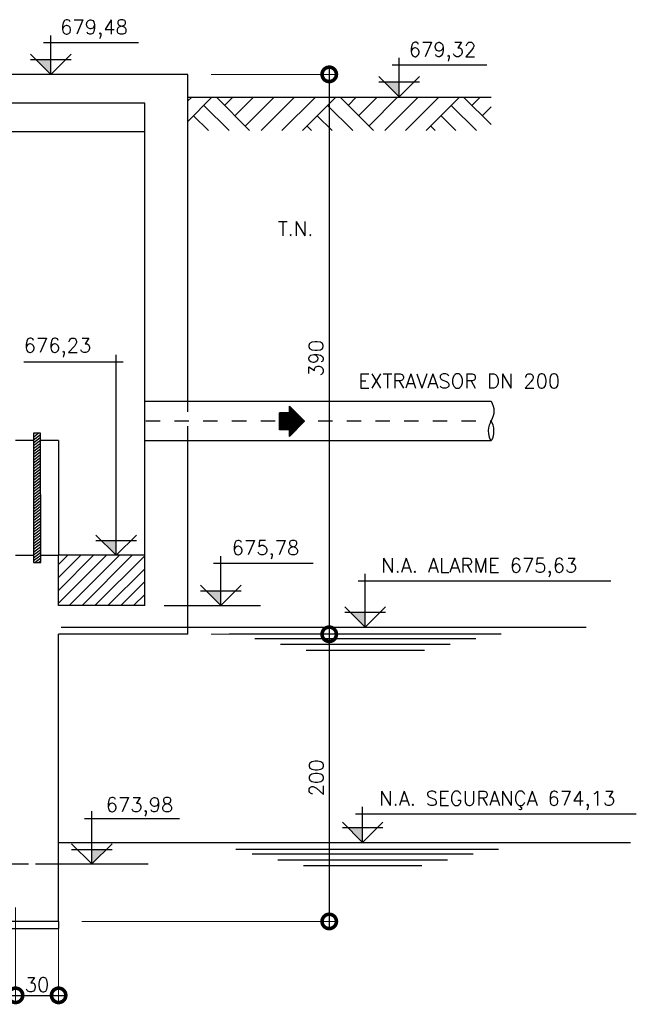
# Model space of a CAD drawing. Header units: millimetres. Extents: x 197878 to 197999, y 8707048 to 8707095.
# Tile 25 of 36: x 197901.15 to 197905.44, y 8707069.53 to 8707076.39. Entities that reach past the tile are written whole.
import ezdxf
from ezdxf.enums import TextEntityAlignment as Align

# ---------------------------------------------------------------- set-up
doc = ezdxf.new("R2010")
doc.units = ezdxf.units.MM
doc.header["$LTSCALE"] = 0.1
doc.linetypes.add('DASHDOT', pattern=[1, 0.5, -0.25, 0, -0.25])
doc.linetypes.add('HIDDEN', pattern=[0.375, 0.25, -0.125])
doc.layers.get('Defpoints').update_dxf_attribs({"lineweight": 9})
for name, color, linetype in [('BAR-EIXOS', 7, 'DASHDOT'), ('BAR-PECAS', 2, 'Continuous'), ('COTAS', 7, 'Continuous'), ('DIM', 7, 'Continuous'), ('ELEVAÇÃO', 2, 'Continuous'), ('ESTRUTURA', 5, 'Continuous'), ('HACH', 7, 'Continuous'), ('HACHURA', 7, 'Continuous'), ('LFINA', 3, 'Continuous'), ('LMEDIA', 4, 'Continuous'), ('TERRENO', 1, 'Continuous'), ('TEXTO', 2, 'Continuous')]:
    doc.layers.add(name, color=color, linetype=linetype)
doc.styles.add('romans', font='romans.shx')
doc.dimstyles.get("Standard").update_dxf_attribs({"dimtxt": 0.1, "dimasz": 0.2, "dimexe": 0.05, "dimexo": 0.05, "dimgap": 0.025, "dimtad": 1, "dimtoh": 1, "dimdec": 0, "dimlfac": 100, "dimzin": 0, "dimdsep": 46, "dimtxsty": 'romans', "dimblk1": 'DOTSMALL', "dimblk2": 'DOTSMALL', "dimsah": 1, "dimcen": 0.3, "dimdle": 0.05, "dimclrd": 7, "dimclre": 7, "dimclrt": 2, "dimazin": 0, "dimtfac": 1, "dimtdec": 0, "dimtmove": 2, "dimatfit": 3, "dimldrblk": 'DOTSMALL', "dimfxl": 0, "dimtolj": 1, "dimtzin": 0, "dimlwe": 5, "dimarcsym": 0})

# ---------------------------------------------------------------- blocks, each defined once
blk = doc.blocks.new('_DOTSMALL')
at = {"color": 0, "linetype": 'ByBlock', "const_width": 0.5}
blk.add_lwpolyline([(-0.0625, 0, 1), (0.0625, 0, 1)], format="xyb", close=True, dxfattribs=at)
blk = doc.blocks.new('*D168')
at = {"layer": 'Defpoints', "color": 0}
for p in [(197899.1184, 8707070.1996), (197901.1184, 8707070.2067), (197901.1184, 8707069.5959)]:
    blk.add_point(p, dxfattribs=at)
at = {"layer": 'DIM', "color": 7, "lineweight": 5}
for p, q in [((197899.1184, 8707070.1496), (197899.1184, 8707069.5459)), ((197901.1184, 8707070.1567), (197901.1184, 8707069.5459))]:
    blk.add_line(p, q, dxfattribs=at)
at = {"layer": 'DIM', "color": 7, "lineweight": -2}
blk.add_line((197899.0684, 8707069.5959), (197901.1684, 8707069.5959), dxfattribs=at)
at = {"layer": 'DIM', "color": 7, "lineweight": -2, "xscale": 0.2, "yscale": 0.2, "zscale": 0.2, "rotation": 180}
blk.add_blockref('_DOTSMALL', (197899.1184, 8707069.5959), dxfattribs=at)
at = {"layer": 'DIM', "color": 7, "lineweight": -2, "xscale": 0.2, "yscale": 0.2, "zscale": 0.2}
blk.add_blockref('_DOTSMALL', (197901.1184, 8707069.5959), dxfattribs=at)
at = {"layer": 'DIM', "color": 2, "insert": (197900.1184, 8707069.6709), "char_height": 0.1, "attachment_point": 5, "style": 'romans'}
blk.add_mtext('\\A1;200', dxfattribs=at)
blk = doc.blocks.new('*D169')
at = {"layer": 'Defpoints', "color": 0}
for p in [(197901.1184, 8707070.2567), (197901.4184, 8707070.1107), (197901.4184, 8707069.5959)]:
    blk.add_point(p, dxfattribs=at)
at = {"layer": 'DIM', "color": 7, "lineweight": 5}
for p, q in [((197901.1184, 8707070.2067), (197901.1184, 8707069.5459)), ((197901.4184, 8707070.0607), (197901.4184, 8707069.5459))]:
    blk.add_line(p, q, dxfattribs=at)
at = {"layer": 'DIM', "color": 7, "lineweight": -2}
blk.add_line((197901.0684, 8707069.5959), (197901.4684, 8707069.5959), dxfattribs=at)
at = {"layer": 'DIM', "color": 7, "lineweight": -2, "xscale": 0.2, "yscale": 0.2, "zscale": 0.2, "rotation": 180}
blk.add_blockref('_DOTSMALL', (197901.1184, 8707069.5959), dxfattribs=at)
at = {"layer": 'DIM', "color": 7, "lineweight": -2, "xscale": 0.2, "yscale": 0.2, "zscale": 0.2}
blk.add_blockref('_DOTSMALL', (197901.4184, 8707069.5959), dxfattribs=at)
at = {"layer": 'DIM', "color": 2, "insert": (197901.2684, 8707069.6709), "char_height": 0.1, "attachment_point": 5, "style": 'romans'}
blk.add_mtext('\\A1;30', dxfattribs=at)
blk = doc.blocks.new('*D170')
at = {"layer": 'Defpoints', "color": 0}
for p in [(197902.4312, 8707076.0107), (197902.4312, 8707072.1107), (197903.3045, 8707072.1107)]:
    blk.add_point(p, dxfattribs=at)
at = {"layer": 'DIM', "color": 7, "lineweight": -2}
blk.add_line((197903.3045, 8707076.0607), (197903.3045, 8707072.0607), dxfattribs=at)
at = {"layer": 'DIM', "color": 7, "lineweight": 5}
for p, q in [((197902.4812, 8707076.0107), (197903.3545, 8707076.0107)), ((197902.4812, 8707072.1107), (197903.3545, 8707072.1107))]:
    blk.add_line(p, q, dxfattribs=at)
at = {"layer": 'DIM', "color": 7, "lineweight": -2, "xscale": 0.2, "yscale": 0.2, "zscale": 0.2}
for p, rotation in [((197903.3045, 8707076.0107), 90), ((197903.3045, 8707072.1107), 270)]:
    blk.add_blockref('_DOTSMALL', p, dxfattribs=dict(at, rotation=rotation))
at = {"layer": 'DIM', "color": 2, "insert": (197903.2131, 8707074.0331), "char_height": 0.1, "attachment_point": 5, "rotation": 90, "style": 'romans'}
blk.add_mtext('\\A1;390', dxfattribs=at)
blk = doc.blocks.new('*D171')
at = {"layer": 'Defpoints', "color": 0}
for p in [(197902.4312, 8707072.1107), (197901.5312, 8707070.1107), (197903.3045, 8707070.1107)]:
    blk.add_point(p, dxfattribs=at)
at = {"layer": 'DIM', "color": 7, "lineweight": -2}
blk.add_line((197903.3045, 8707072.1607), (197903.3045, 8707070.0607), dxfattribs=at)
at = {"layer": 'DIM', "color": 7, "lineweight": 5}
for p, q in [((197902.4812, 8707072.1107), (197903.3545, 8707072.1107)), ((197901.5812, 8707070.1107), (197903.3545, 8707070.1107))]:
    blk.add_line(p, q, dxfattribs=at)
at = {"layer": 'DIM', "color": 7, "lineweight": -2, "xscale": 0.2, "yscale": 0.2, "zscale": 0.2}
for p, rotation in [((197903.3045, 8707072.1107), 90), ((197903.3045, 8707070.1107), 270)]:
    blk.add_blockref('_DOTSMALL', p, dxfattribs=dict(at, rotation=rotation))
at = {"layer": 'DIM', "color": 2, "insert": (197903.2145, 8707071.1107), "char_height": 0.1, "attachment_point": 5, "rotation": 90, "style": 'romans'}
blk.add_mtext('\\A1;200', dxfattribs=at)
blk = doc.blocks.new('A$C26ED7CE0')
for p, q in [((0.1661, 0.1761), (0.0461, 0.1761)), ((0.0461, 0.1061), (0.0461, 0.1761)), ((0.1661, 0.1061), (0.1661, 0.1761)), ((0.1061, 0), (0, 0.1061)), ((0.0461, 0.1061), (0, 0.1061)), ((0.1061, 0), (0.2121, 0.1061)), ((0.2121, 0.1061), (0.1661, 0.1061))]:
    blk.add_line(p, q)
at = {"color": 0}
for p, q in [((0.1632, 0.0571), (0.0461, 0.1742)), ((0.1614, 0.0553), (0.0461, 0.1707)), ((0.1596, 0.0536), (0.0461, 0.1671)), ((0.1579, 0.0518), (0.0461, 0.1636)), ((0.1561, 0.05), (0.0461, 0.1601)), ((0.1543, 0.0483), (0.0461, 0.1565)), ((0.1526, 0.0465), (0.0461, 0.153)), ((0.1508, 0.0447), (0.0461, 0.1495)), ((0.149, 0.043), (0.0461, 0.1459)), ((0.1473, 0.0412), (0.0461, 0.1424)), ((0.1455, 0.0394), (0.0461, 0.1389)), ((0.1649, 0.0589), (0.0478, 0.1761)), ((0.1667, 0.0606), (0.0513, 0.1761)), ((0.1685, 0.0624), (0.0548, 0.1761)), ((0.1702, 0.0642), (0.0584, 0.1761)), ((0.172, 0.0659), (0.0619, 0.1761)), ((0.1738, 0.0677), (0.0654, 0.1761)), ((0.1755, 0.0695), (0.069, 0.1761)), ((0.1773, 0.0712), (0.0725, 0.1761)), ((0.1791, 0.073), (0.076, 0.1761)), ((0.1809, 0.0748), (0.0796, 0.1761)), ((0.1826, 0.0766), (0.0831, 0.1761)), ((0.1844, 0.0783), (0.0866, 0.1761)), ((0.1862, 0.0801), (0.0902, 0.1761)), ((0.1879, 0.0819), (0.0937, 0.1761)), ((0.1661, 0.1072), (0.0972, 0.1761)), ((0.1661, 0.1108), (0.1008, 0.1761)), ((0.1661, 0.1143), (0.1043, 0.1761)), ((0.1661, 0.1179), (0.1079, 0.1761)), ((0.1661, 0.1214), (0.1114, 0.1761)), ((0.1661, 0.1249), (0.1149, 0.1761)), ((0.1661, 0.1285), (0.1185, 0.1761)), ((0.1661, 0.132), (0.122, 0.1761)), ((0.1661, 0.1355), (0.1255, 0.1761)), ((0.1661, 0.1391), (0.1291, 0.1761)), ((0.1661, 0.1426), (0.1326, 0.1761)), ((0.1661, 0.1461), (0.1361, 0.1761)), ((0.1661, 0.1497), (0.1397, 0.1761)), ((0.1661, 0.1532), (0.1432, 0.1761)), ((0.1661, 0.1567), (0.1467, 0.1761)), ((0.1661, 0.1603), (0.1503, 0.1761)), ((0.1661, 0.1638), (0.1538, 0.1761)), ((0.1661, 0.1674), (0.1574, 0.1761)), ((0.1661, 0.1709), (0.1609, 0.1761)), ((0.1661, 0.1744), (0.1644, 0.1761)), ((0.1066, 0.0005), (0.0011, 0.1061)), ((0.1084, 0.0023), (0.0046, 0.1061)), ((0.1101, 0.0041), (0.0081, 0.1061)), ((0.1119, 0.0058), (0.0117, 0.1061)), ((0.1137, 0.0076), (0.0152, 0.1061)), ((0.1154, 0.0094), (0.0188, 0.1061)), ((0.1172, 0.0111), (0.0223, 0.1061)), ((0.119, 0.0129), (0.0258, 0.1061)), ((0.1207, 0.0147), (0.0294, 0.1061)), ((0.1225, 0.0164), (0.0329, 0.1061)), ((0.1243, 0.0182), (0.0364, 0.1061)), ((0.1261, 0.02), (0.04, 0.1061)), ((0.1278, 0.0218), (0.0435, 0.1061)), ((0.1437, 0.0377), (0.0461, 0.1353)), ((0.142, 0.0359), (0.0461, 0.1318)), ((0.1402, 0.0341), (0.0461, 0.1283)), ((0.1384, 0.0324), (0.0461, 0.1247)), ((0.1367, 0.0306), (0.0461, 0.1212)), ((0.1349, 0.0288), (0.0461, 0.1176)), ((0.1331, 0.0271), (0.0461, 0.1141)), ((0.1314, 0.0253), (0.0461, 0.1106)), ((0.1296, 0.0235), (0.0461, 0.107)), ((0.1897, 0.0836), (0.1672, 0.1061)), ((0.1915, 0.0854), (0.1708, 0.1061)), ((0.1932, 0.0872), (0.1743, 0.1061)), ((0.195, 0.0889), (0.1779, 0.1061)), ((0.1968, 0.0907), (0.1814, 0.1061)), ((0.1985, 0.0925), (0.1849, 0.1061)), ((0.2003, 0.0942), (0.1885, 0.1061)), ((0.2021, 0.096), (0.192, 0.1061))]:
    blk.add_line(p, q, dxfattribs=at)

msp = doc.modelspace()

# ---------------------------------------------------------------- hatches: boundary and pattern name
at = {"layer": 'ELEVAÇÃO'}
for points in [[(197901.36388, 8707076.11215), (197901.26246, 8707076.11215), (197901.36388, 8707076.01073)], [(197903.79261, 8707075.95633), (197903.69119, 8707075.95633), (197903.79261, 8707075.85491)], [(197901.8191, 8707072.76215), (197901.71768, 8707072.76215), (197901.8191, 8707072.66073)], [(197902.54847, 8707072.41215), (197902.44705, 8707072.41215), (197902.54847, 8707072.31073)], [(197903.55574, 8707072.26215), (197903.45432, 8707072.26215), (197903.55574, 8707072.16073)], [(197903.53723, 8707070.76215), (197903.43581, 8707070.76215), (197903.53723, 8707070.66073)], [(197901.64941, 8707070.61215), (197901.75083, 8707070.61215), (197901.64941, 8707070.51073)]]:
    msp.add_hatch(color=256, dxfattribs=at).paths.add_polyline_path(points)
at = {"layer": 'HACH'}
h = msp.add_hatch(dxfattribs=at)
h.set_pattern_fill('ANSI31', color=9, scale=0.005, angle=72.314357, style=0)
h.set_pattern_definition([(217.570074, (197890.232462, 8707094.556944), (-0.009679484, 0.012582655), [])])
h.paths.add_polyline_path([(197901.24341, 8707072.61072), (197901.29341, 8707072.61074), (197901.2931, 8707073.51073), (197901.2431, 8707073.51073)])
at = {"layer": 'HACHURA'}
h = msp.add_hatch(dxfattribs=at)
h.set_pattern_fill('ANSI31', color=256, scale=0.02, style=0)
h.set_pattern_definition([(45, (-577269.215134, -186180.78306), (-0.04490128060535, 0.04490128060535), [])])
h.paths.add_polyline_path([(197902.01841, 8707072.31073), (197902.01841, 8707072.66073), (197901.41841, 8707072.66073), (197901.41841, 8707072.31073)])
at = {"layer": 'TERRENO'}
h = msp.add_hatch(dxfattribs=at)
h.set_pattern_fill('AR-PARQ1', scale=0.002, angle=45, style=0)
h.set_pattern_definition([(135, (38025.2066, -61005.3963), (-0.862104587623, 6e-17), [0.6096, -0.6096]), (135, (38025.27845, -61005.32446), (-0.862104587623, 6e-17), [0.6096, -0.6096]), (135, (38025.3503, -61005.2526), (-0.862104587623, 6e-17), [0.6096, -0.6096]), (135, (38025.42214, -61005.1808), (-0.862104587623, 6e-17), [0.6096, -0.6096]), (135, (38025.494, -61005.10893), (-0.862104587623, 6e-17), [0.6096, -0.6096]), (135, (38025.5658, -61005.0371), (-0.862104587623, 6e-17), [0.6096, -0.6096]), (135, (38025.63767, -61004.96525), (-0.862104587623, 6e-17), [0.6096, -0.6096]), (45, (38024.77556, -61004.96525), (0.862104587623, -6e-17), [0.6096, -0.6096]), (45, (38024.7037, -61004.8934), (0.862104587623, -6e-17), [0.6096, -0.6096]), (45, (38024.6319, -61004.82156), (0.862104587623, -6e-17), [0.6096, -0.6096]), (45, (38024.56003, -61004.7497), (0.862104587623, -6e-17), [0.6096, -0.6096]), (45, (38024.4882, -61004.6779), (0.862104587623, -6e-17), [0.6096, -0.6096]), (45, (38024.41635, -61004.60604), (0.862104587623, -6e-17), [0.6096, -0.6096]), (45, (38024.3445, -61004.5342), (0.862104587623, -6e-17), [0.6096, -0.6096])])
h.paths.add_polyline_path([(197904.43252, 8707075.85073), (197902.31841, 8707075.85073), (197902.31841, 8707075.6193), (197904.43252, 8707075.6193)])

# ---------------------------------------------------------------- linework, layer by layer
at = {"layer": 'BAR-EIXOS'}
msp.add_line((197902.02676, 8707073.59773), (197904.43252, 8707073.59773), dxfattribs=at)
at = {"layer": 'BAR-PECAS', "ltscale": 4}
for p, q in [((197902.01841, 8707073.73473), (197904.43252, 8707073.73473)), ((197902.01841, 8707073.46073), (197902.01841, 8707073.73473)), ((197902.01841, 8707073.46073), (197902.31841, 8707073.46073)), ((197902.31841, 8707073.46073), (197904.43252, 8707073.46073))]:
    msp.add_line(p, q, dxfattribs=at)
at = {"layer": 'BAR-PECAS', "color": 3, "linetype": 'HIDDEN', "ltscale": 4}
msp.add_line((197902.31841, 8707073.46073), (197902.31841, 8707073.73473), dxfattribs=at)
at = {"layer": 'BAR-PECAS'}
for p, q in [((197901.2931, 8707073.51073), (197901.2431, 8707073.51073)), ((197901.2431, 8707073.51073), (197901.24339, 8707072.66073)), ((197901.29339, 8707072.66073), (197901.2931, 8707073.51073))]:
    msp.add_line(p, q, dxfattribs=at)
at = {"layer": 'BAR-PECAS', "color": 1}
msp.add_lwpolyline([(197898.21841, 8707075.61331), (197902.01841, 8707075.61331)], dxfattribs=at)
at = {"layer": 'BAR-PECAS', "ltscale": 4}
msp.add_spline([(197904.43252, 8707073.73473), (197904.45252, 8707073.66623), (197904.43252, 8707073.59773), (197904.41252, 8707073.52923), (197904.43252, 8707073.46073), (197904.45252, 8707073.52923), (197904.43252, 8707073.59773)], degree=3, dxfattribs=at)
at = {"layer": 'DIM'}
for p, q in [((197901.02149, 8707070.51073), (197901.20787, 8707070.51073)), ((197901.25669, 8707070.51073), (197902.04214, 8707070.51073))]:
    msp.add_line(p, q, dxfattribs=at)
at = {"layer": 'ELEVAÇÃO', "color": 3, "linetype": 'Continuous'}
for p, q in [((197901.36388, 8707076.01073), (197901.36388, 8707076.28171)), ((197901.31388, 8707076.23171), (197901.97435, 8707076.23171)), ((197901.36388, 8707076.01073), (197901.22246, 8707076.15215)), ((197901.5053, 8707076.11215), (197901.22246, 8707076.11215)), ((197901.36388, 8707076.01073), (197901.5053, 8707076.15215)), ((197903.79261, 8707075.85491), (197903.79261, 8707076.12589)), ((197903.74261, 8707076.07589), (197904.40308, 8707076.07589)), ((197903.79261, 8707075.85491), (197903.65119, 8707075.99633)), ((197903.79261, 8707075.85491), (197903.93403, 8707075.99633)), ((197903.93403, 8707075.95633), (197903.65119, 8707075.95633)), ((197901.8191, 8707072.66073), (197901.8191, 8707074.05699)), ((197901.8691, 8707074.00699), (197901.17566, 8707074.00699)), ((197901.8191, 8707072.66073), (197901.67768, 8707072.80215)), ((197901.96052, 8707072.76215), (197901.67768, 8707072.76215)), ((197901.8191, 8707072.66073), (197901.96052, 8707072.80215)), ((197902.54847, 8707072.31073), (197902.54847, 8707072.65569)), ((197902.49847, 8707072.60569), (197903.19192, 8707072.60569)), ((197903.50574, 8707072.4819), (197905.26736, 8707072.4819)), ((197903.55574, 8707072.16073), (197903.55574, 8707072.5319)), ((197902.54847, 8707072.31073), (197902.40705, 8707072.45215)), ((197902.68989, 8707072.41215), (197902.40705, 8707072.41215)), ((197902.54847, 8707072.31073), (197902.68989, 8707072.45215)), ((197903.55574, 8707072.16073), (197903.41432, 8707072.30215)), ((197903.55574, 8707072.16073), (197903.69716, 8707072.30215)), ((197903.69716, 8707072.26215), (197903.41432, 8707072.26215)), ((197903.53723, 8707070.66473), (197903.53723, 8707070.9095)), ((197901.64941, 8707070.51073), (197901.64941, 8707070.87801)), ((197903.48723, 8707070.8595), (197905.44472, 8707070.8595)), ((197901.59941, 8707070.82801), (197902.25988, 8707070.82801)), ((197903.53723, 8707070.66073), (197903.39581, 8707070.80215)), ((197903.67866, 8707070.76215), (197903.39581, 8707070.76215)), ((197903.53723, 8707070.66073), (197903.67866, 8707070.80215)), ((197901.64941, 8707070.51073), (197901.50799, 8707070.65215)), ((197901.64941, 8707070.51073), (197901.79083, 8707070.65215)), ((197901.50799, 8707070.61215), (197901.79083, 8707070.61215))]:
    msp.add_line(p, q, dxfattribs=at)
at = {"layer": 'ESTRUTURA'}
for p, q in [((197902.31841, 8707076.01073), (197900.99341, 8707076.01073)), ((197902.31841, 8707073.73473), (197902.31841, 8707076.01073)), ((197902.01841, 8707075.81073), (197900.95841, 8707075.81073)), ((197902.01841, 8707073.73473), (197902.01841, 8707075.81073)), ((197902.01841, 8707072.31073), (197902.01841, 8707073.46073)), ((197902.31841, 8707072.11073), (197902.31841, 8707073.46073)), ((197901.11841, 8707072.66073), (197901.24339, 8707072.66073)), ((197901.24339, 8707072.66073), (197901.24339, 8707072.61073)), ((197901.29339, 8707072.61073), (197901.29339, 8707072.66073)), ((197901.29339, 8707072.66073), (197901.41841, 8707072.66073)), ((197901.41841, 8707072.31073), (197901.41841, 8707072.66073)), ((197901.24339, 8707072.61073), (197901.29339, 8707072.61073)), ((197902.01841, 8707072.31073), (197901.41841, 8707072.31073)), ((197901.41841, 8707070.11073), (197901.41841, 8707072.11073)), ((197902.31841, 8707072.11073), (197901.41841, 8707072.11073)), ((197901.41841, 8707070.11073), (197898.81841, 8707070.11073))]:
    msp.add_line(p, q, dxfattribs=at)
at = {"layer": 'ESTRUTURA', "color": 4}
msp.add_line((197902.01841, 8707072.66073), (197901.41841, 8707072.66073), dxfattribs=at)
at = {"layer": 'LFINA'}
for p, q in [((197901.24311, 8707073.46073), (197901.11841, 8707073.46073)), ((197901.41841, 8707073.46073), (197901.29311, 8707073.46073)), ((197901.41841, 8707073.46073), (197901.41841, 8707073.31073)), ((197901.41841, 8707073.31073), (197901.41841, 8707072.66073))]:
    msp.add_line(p, q, dxfattribs=at)
at = {"layer": 'LFINA', "color": 7}
for p, q in [((197902.15459, 8707072.31073), (197902.8254, 8707072.31073)), ((197901.43691, 8707072.16073), (197905.09524, 8707072.16073)), ((197902.6077, 8707072.11442), (197904.50378, 8707072.11442)), ((197902.78599, 8707072.08073), (197904.32549, 8707072.08073)), ((197902.96429, 8707072.04073), (197904.14719, 8707072.04073)), ((197903.14258, 8707072.00073), (197903.9689, 8707072.00073)), ((197901.41841, 8707070.66073), (197905.40395, 8707070.66073)), ((197902.65467, 8707070.61442), (197904.48528, 8707070.61442)), ((197902.76749, 8707070.58073), (197904.30698, 8707070.58073)), ((197902.94578, 8707070.54073), (197904.12869, 8707070.54073)), ((197903.12408, 8707070.50073), (197903.95039, 8707070.50073))]:
    msp.add_line(p, q, dxfattribs=at)
at = {"layer": 'LMEDIA'}
for p in [(197901.41841, 8707070.11073), (197898.81841, 8707070.06073)]:
    msp.add_line(p, (197901.41841, 8707070.06073), dxfattribs=at)
at = {"layer": 'TERRENO'}
msp.add_line((197902.31841, 8707075.85073), (197904.43252, 8707075.85073), dxfattribs=at)

# ---------------------------------------------------------------- block references
at = {"layer": 'COTAS', "xscale": -1, "rotation": 90}
msp.add_blockref('A$C26ED7CE0', (197903.13283, 8707073.70023), dxfattribs=at)

# ---------------------------------------------------------------- texts
at = {"layer": 'TEXTO', "style": 'romans'}
for s, p in [('679,48', (197901.42922, 8707076.28969)), ('679,32', (197903.85795, 8707076.13387)), ('T.N.', (197902.94584, 8707074.8858)), ('676,23', (197901.17497, 8707074.07228)), ('675,78', (197902.62466, 8707072.66367)), ('N.A. ALARME 675,63', (197903.66588, 8707072.53989)), ('673,98', (197901.74616, 8707070.87335)), ('N.A. SEGURANÇA 674,13', (197903.6517, 8707070.91748))]:
    msp.add_text(s, height=0.1, dxfattribs=at).set_placement(p)
msp.add_text('EXTRAVASOR DN 200', height=0.1, dxfattribs=at).set_placement((197904.2111, 8707073.8241), align=Align.CENTER)

# ---------------------------------------------------------------- dimensions: what is measured, and where the dimension line sits
at = {"layer": 'DIM'}
for base, p1, p2, picture, middle in [((197903.30454, 8707072.11073), (197902.43116, 8707076.01073), (197902.43116, 8707072.11073), '*D170', (197903.21313, 8707074.03306)), ((197903.30454, 8707070.11073), (197902.43116, 8707072.11073), (197901.53116, 8707070.11073), '*D171', (197903.21451, 8707071.11073))]:
    dim = msp.add_linear_dim(base=base, p1=p1, p2=p2, angle=90, dimstyle='Standard', dxfattribs=at)
    dim.commit()
    dim.dimension.update_dxf_attribs({"geometry": picture, "text_midpoint": middle, "dimtype": 160})
for base, p1, p2, picture, middle in [((197901.41841, 8707069.59589), (197901.11841, 8707070.25674), (197901.41841, 8707070.11073), '*D169', (197901.26841, 8707069.67089)), ((197901.11841, 8707069.59589), (197899.11841, 8707070.19957), (197901.11841, 8707070.20674), '*D168', (197900.11841, 8707069.67089))]:
    dim = msp.add_linear_dim(base=base, p1=p1, p2=p2, dimstyle='Standard', dxfattribs=at)
    dim.commit()
    dim.dimension.update_dxf_attribs({"geometry": picture, "text_midpoint": middle})

doc.saveas('drawing.dxf')
